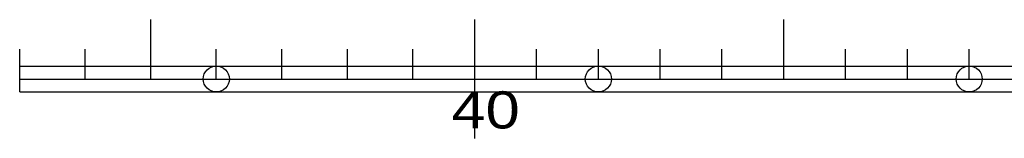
# Model space of a CAD drawing. Header units: millimetres. Extents: x 0 to 62175, y 0 to 44550.
# Tile 29 of 38: x 33499 to 46720, y 9534 to 11134. Entities that reach past the tile are written whole.
import ezdxf
from ezdxf.enums import TextEntityAlignment as Align

# ---------------------------------------------------------------- set-up
doc = ezdxf.new("R2010")
doc.units = ezdxf.units.MM
for name, pattern in [('SL0', [0]), ('ZS0', [0]), ('ZS2', [0])]:
    doc.linetypes.add(name, pattern=pattern)
for name, color, linetype in [('112', 7, 'Continuous'), ('800', 7, 'Continuous'), ('83-Z6S', 7, 'Continuous'), ('83-ZS0', 7, 'Continuous'), ('83-ZS2', 7, 'Continuous')]:
    doc.layers.add(name, color=color, linetype=linetype)
doc.styles.add('Z6S', font='medtext', dxfattribs={"width": 0.75, "height": 2.5})

msp = doc.modelspace()

# ---------------------------------------------------------------- linework, layer by layer
at = {"layer": '112', "color": 2, "linetype": 'SL0'}
for centre in [(36138.752, 10334.075), (41268.75, 10334.075), (46248.752, 10334.075)]:
    msp.add_circle(centre, 175, dxfattribs=at)
at = {"layer": '800', "color": 7, "linetype": 'ZS0'}
for points in [[(33498.753, 10509.075), (54256.224, 10509.075)], [(33498.753, 10159.069), (54256.224, 10159.069)]]:
    msp.add_lwpolyline(points, dxfattribs=at)
at = {"layer": '83-ZS0', "color": 7, "linetype": 'ZS0'}
for points in [[(35258.754, 10334.075), (35258.754, 11134.075)], [(39608.754, 9534.075), (39608.754, 11134.075)], [(43758.752, 10334.075), (43758.752, 11134.075)], [(33498.753, 10159.069), (33498.753, 10734.075)], [(34378.753, 10334.075), (34378.753, 10734.075)], [(36138.752, 10334.075), (36138.752, 10734.075)], [(37018.753, 10334.075), (37018.753, 10734.075)], [(37898.753, 10334.075), (37898.753, 10734.075)], [(38778.753, 10334.075), (38778.753, 10734.075)], [(40438.752, 10334.075), (40438.752, 10734.075)], [(41268.75, 10334.075), (41268.75, 10734.075)], [(42098.752, 10334.075), (42098.752, 10734.075)], [(42928.75, 10334.075), (42928.75, 10734.075)], [(44588.751, 10334.075), (44588.751, 10734.075)], [(45418.75, 10334.075), (45418.75, 10734.075)], [(46248.752, 10334.075), (46248.752, 10734.075)]]:
    msp.add_lwpolyline(points, dxfattribs=at)
at = {"layer": '83-ZS2', "color": 7, "linetype": 'ZS2'}
msp.add_lwpolyline([(33498.753, 10334.075), (54256.224, 10334.075)], dxfattribs=at)

# ---------------------------------------------------------------- texts
at = {"layer": '83-Z6S', "color": 3, "style": 'Z6S', "width": 0.740385}
msp.add_text('40  ', height=500, dxfattribs=at).set_placement((39296.254, 9667.575), (40671.254, 9667.575), align=Align.FIT)

doc.saveas('drawing.dxf')
